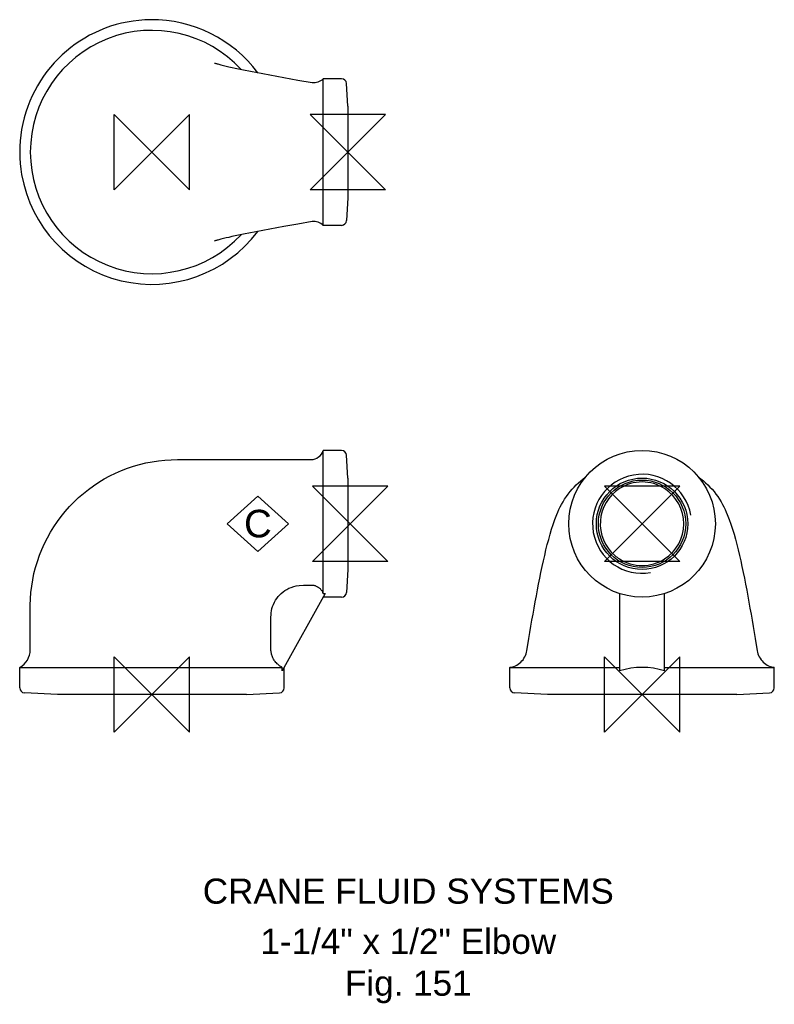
# Model space of a CAD drawing. Extents: x -26 to 124, y -62 to 134.
import ezdxf

# ---------------------------------------------------------------- set-up
doc = ezdxf.new("R2010")
doc.units = 0
doc.header["$MEASUREMENT"] = 0
doc.layers.get('0').update_dxf_attribs({"linetype": 'CONTINUOUS'})
for name, color, linetype in [('DETAIL', 2, 'CONTINUOUS'), ('ORIGIN', 6, 'CONTINUOUS'), ('SYMBOL', 3, 'CONTINUOUS')]:
    doc.layers.add(name, color=color, linetype=linetype)
doc.layers.add('TEXT', color=7, linetype='CONTINUOUS', lineweight=13)
doc.styles.add('fastrack', font='ARIAL.TTF')

# ---------------------------------------------------------------- blocks, each defined once
blk = doc.blocks.new('ZPO')
at = {"layer": 'ORIGIN'}
for p, q in [((-20, 20), (20, -20)), ((20, 20), (-20, -20)), ((-20, -20), (-20, 20)), ((20, -20), (20, 20))]:
    blk.add_line(p, q, dxfattribs=at)
blk = doc.blocks.new('C Symbol')
at = {"layer": 'SYMBOL'}
for p, q in [((-10, 0), (0, 9)), ((0, 9), (10, 0)), ((0, -9), (-10, 0)), ((10, 0), (0, -9))]:
    blk.add_line(p, q, dxfattribs=at)
at = {"layer": 'SYMBOL', "insert": (0, 0), "char_height": 9, "attachment_point": 5, "style": 'fastrack'}
blk.add_mtext('C', dxfattribs=at)

msp = doc.modelspace()

# ---------------------------------------------------------------- linework, layer by layer
at = {"layer": 'DETAIL'}
for p, q in [((34.1, 112.53), (34.1, 122.63)), ((37.76, 122.63), (34.1, 122.63)), ((39, 117.13), (38.76, 121.68)), ((39, 117.13), (39, 98.93)), ((34.1, 103.53), (34.1, 112.53)), ((34.1, 93.43), (34.1, 103.53)), ((39, 98.93), (38.76, 94.38)), ((37.76, 93.43), (34.1, 93.43)), ((34.1, 47.89), (34.1, 48.6)), ((37.76, 48.6), (34.1, 48.6)), ((34.1, 23.71), (34.1, 47.89)), ((39, 43.1), (38.76, 47.65)), ((39, 43.1), (39, 24.9)), ((34.1, 20.11), (34.1, 23.71)), ((39, 24.9), (38.76, 20.35)), ((34.49, 20.11), (25.96, 4.7)), ((34.1, 20.11), (34.49, 20.11)), ((93.13, 20.11), (93.13, 4.7)), ((102.13, 4.7), (102.13, 20.11)), ((37.76, 19.4), (34.1, 19.4)), ((-26.35, 5.4), (-25.96, 5.4)), ((-26.35, 1.34), (-26.35, 5.4)), ((-25.96, 5.4), (25.96, 5.4)), ((25.96, 4.7), (25.96, 5.4)), ((26.35, 1.34), (26.35, 5.4)), ((71.28, 5.4), (93.13, 5.4)), ((71.28, 1.34), (71.28, 5.4)), ((102.13, 5.4), (105.24, 5.4)), ((105.24, 5.4), (123.98, 5.4)), ((123.98, 1.34), (123.98, 5.4)), ((-18.85, 0), (-25.4, 0.34)), ((18.85, 0), (-18.85, 0)), ((18.85, 0), (25.4, 0.34)), ((78.78, 0), (72.22, 0.34)), ((116.48, 0), (78.78, 0)), ((116.48, 0), (123.03, 0.34))]:
    msp.add_line(p, q, dxfattribs=at)
at = {"layer": 'DETAIL', "flags": 128}
for points in [[(12.49, 125.75), (12.51, 125.75), (12.55, 125.73), (12.62, 125.71), (12.71, 125.68), (12.83, 125.65), (12.97, 125.61), (13.14, 125.56), (13.32, 125.51), (13.53, 125.46), (13.74, 125.4), (14.23, 125.28), (14.76, 125.15), (15.34, 125.02), (15.95, 124.89), (16.58, 124.75), (17.24, 124.61), (17.91, 124.47), (18.59, 124.33), (19.28, 124.19), (19.97, 124.05), (20.67, 123.91), (22.06, 123.65), (23.47, 123.38), (26.28, 122.86), (29.09, 122.37), (31.91, 121.9)], [(31.91, 121.9), (32.21, 121.87), (32.51, 121.87), (32.81, 121.92), (33.11, 122), (33.38, 122.11), (33.65, 122.26), (33.89, 122.43), (34.1, 122.63)], [(31.91, 94.17), (29.09, 93.69), (26.27, 93.2), (24.86, 92.94), (23.46, 92.68), (22.07, 92.42), (20.67, 92.15), (19.29, 91.88), (18.59, 91.74), (17.91, 91.6), (17.23, 91.45), (16.57, 91.31), (15.94, 91.18), (15.33, 91.04), (14.76, 90.91), (14.22, 90.78), (13.74, 90.66), (13.52, 90.6), (13.32, 90.55), (13.14, 90.5), (12.97, 90.46), (12.83, 90.41), (12.71, 90.38), (12.62, 90.35), (12.55, 90.33), (12.51, 90.32), (12.49, 90.31)], [(34.1, 93.43), (33.89, 93.63), (33.65, 93.8), (33.38, 93.95), (33.11, 94.07), (32.81, 94.15), (32.51, 94.19), (32.21, 94.2), (31.91, 94.17)], [(-24.25, 8.92), (-24.29, 13.99), (-24.29, 16.52), (-24.26, 17.79), (-24.21, 19.05), (-24.11, 20.32), (-23.96, 21.58), (-23.76, 22.83), (-23.5, 24.08), (-23.19, 25.31), (-22.83, 26.52), (-22.41, 27.72), (-21.94, 28.91), (-21.41, 30.07), (-20.84, 31.21), (-20.22, 32.32), (-19.56, 33.4), (-18.85, 34.45), (-18.09, 35.47), (-17.29, 36.46), (-16.44, 37.41), (-15.55, 38.33), (-14.63, 39.21), (-13.67, 40.04), (-12.67, 40.83), (-11.65, 41.58), (-10.59, 42.28), (-9.5, 42.93), (-8.38, 43.54), (-7.23, 44.1), (-6.06, 44.61), (-4.88, 45.07), (-3.67, 45.47), (-2.45, 45.82), (-1.22, 46.11), (0.03, 46.35), (1.29, 46.54), (2.56, 46.68), (3.83, 46.76), (5.1, 46.8), (6.37, 46.8), (11.43, 46.8), (31.7, 46.8)], [(74.69, 8.73), (75.08, 11.15), (75.28, 12.37), (75.49, 13.58), (75.7, 14.8), (75.91, 16.02), (76.13, 17.23), (76.34, 18.43), (76.57, 19.63), (76.79, 20.82), (77.02, 22), (77.25, 23.17), (77.49, 24.33), (77.73, 25.48), (77.98, 26.6), (78.23, 27.71), (78.49, 28.8), (78.75, 29.86), (79.03, 30.9), (79.31, 31.92), (79.6, 32.92), (79.91, 33.89), (80.25, 34.87), (80.64, 35.84), (80.85, 36.34), (81.08, 36.84), (81.33, 37.35), (81.6, 37.87), (81.89, 38.39), (82.21, 38.91), (82.55, 39.42), (82.91, 39.92), (83.29, 40.4), (83.68, 40.87), (84.1, 41.32), (84.52, 41.75), (84.96, 42.16), (85.42, 42.55), (85.88, 42.93), (86.36, 43.29)], [(108.89, 43.29), (109.37, 42.93), (109.84, 42.55), (110.29, 42.16), (110.73, 41.75), (111.16, 41.32), (111.57, 40.87), (111.97, 40.4), (112.35, 39.92), (112.71, 39.42), (113.04, 38.91), (113.36, 38.39), (113.65, 37.87), (113.93, 37.36), (114.18, 36.85), (114.4, 36.34), (114.61, 35.85), (114.99, 34.87), (115.34, 33.9), (115.65, 32.92), (115.95, 31.93), (116.23, 30.91), (116.5, 29.87), (116.76, 28.8), (117.02, 27.71), (117.28, 26.6), (117.53, 25.47), (117.77, 24.32), (118.01, 23.16), (118.24, 21.98), (118.47, 20.8), (118.69, 19.61), (118.91, 18.41), (119.13, 17.21), (119.35, 16), (119.56, 14.78), (119.77, 13.56), (119.97, 12.35), (120.17, 11.14), (120.57, 8.73)], [(23.7, 8.95), (23.7, 9.38), (23.69, 9.81), (23.69, 10.25), (23.69, 10.68), (23.69, 11.12), (23.68, 11.56), (23.68, 12.01), (23.68, 12.47), (23.68, 12.93), (23.69, 13.41), (23.69, 13.9), (23.69, 14.4), (23.7, 14.92), (23.7, 15.41), (23.72, 15.85), (23.76, 16.27), (23.82, 16.68), (23.91, 17.1), (24.04, 17.53), (24.2, 17.95), (24.39, 18.36), (24.61, 18.76), (24.86, 19.13), (25.14, 19.49), (25.44, 19.83), (25.77, 20.15), (26.11, 20.44), (26.48, 20.7), (26.87, 20.93), (27.28, 21.15), (27.74, 21.34), (28.23, 21.5), (28.75, 21.63), (29.31, 21.71), (30.18, 21.76), (31.71, 21.79)], [(31.71, 21.79), (31.84, 21.79), (31.97, 21.78), (32.1, 21.77), (32.23, 21.75), (32.36, 21.72), (32.48, 21.68), (32.6, 21.64), (32.72, 21.59), (32.84, 21.54), (32.96, 21.48), (33.07, 21.41), (33.18, 21.34), (33.28, 21.26), (33.38, 21.18), (33.48, 21.09), (33.57, 21), (33.65, 20.9), (33.73, 20.8), (33.81, 20.69), (33.88, 20.58), (33.94, 20.47), (34, 20.35), (34.05, 20.23), (34.1, 20.11)], [(25.96, 5.4), (25.8, 5.49), (25.64, 5.58), (25.48, 5.68), (25.33, 5.78), (25.19, 5.9), (25.05, 6.02), (24.91, 6.14), (24.78, 6.28), (24.66, 6.41), (24.54, 6.56), (24.43, 6.7), (24.33, 6.86), (24.24, 7.01), (24.15, 7.18), (24.07, 7.34), (23.99, 7.51), (23.93, 7.68), (23.87, 7.86), (23.82, 8.04), (23.78, 8.21), (23.75, 8.4), (23.72, 8.58), (23.71, 8.76), (23.7, 8.95)], [(71.28, 5.4), (71.39, 5.42), (71.52, 5.44), (71.81, 5.51), (72.11, 5.61), (72.41, 5.73), (72.7, 5.88), (72.97, 6.05), (73.24, 6.24), (73.48, 6.45), (73.71, 6.69), (73.92, 6.94), (74.11, 7.21), (74.27, 7.49), (74.41, 7.79), (74.53, 8.09), (74.62, 8.41), (74.69, 8.73)], [(120.57, 8.73), (120.63, 8.41), (120.72, 8.09), (120.84, 7.79), (120.98, 7.49), (121.15, 7.21), (121.33, 6.94), (121.54, 6.69), (121.77, 6.45), (122.02, 6.24), (122.28, 6.05), (122.56, 5.87), (122.85, 5.73), (123.14, 5.61), (123.45, 5.51), (123.73, 5.44), (123.86, 5.42), (123.98, 5.4)]]:
    msp.add_lwpolyline(points, dxfattribs=at)
at = {"layer": 'DETAIL'}
for radius in [14.6, 9.1, 8.7]:
    msp.add_circle((97.63, 34), radius, dxfattribs=at)
for centre, radius, start, end in [((0, 108.03), 26.35, 90.5126, 170.1669), ((0, 108.03), 26.35, 36.8459, 90.5126), ((0, 108.03), 24.23, 42.7863, 317.2136), ((37.76, 121.63), 1, 3, 90), ((0, 108.03), 26.35, 170.1669, 189.8331), ((0, 108.03), 26.35, 189.8331, 323.1547), ((37.76, 94.43), 1, 270, 357), ((31.7, 49.3), 2.5, 270, 343.7357), ((37.76, 47.6), 1, 3, 90), ((97.63, 34), 9.86, 10, 280), ((97.63, 34), 8.33, 57.2842, 122.716), ((97.63, 34), 8.33, 122.716, 229.3424), ((97.63, 34), 8.33, 0, 57.2842), ((97.63, 34), 8.33, 302.7158, 0), ((97.63, 34), 8.33, 229.3424, 237.284), ((97.63, 34), 8.33, 237.284, 270), ((97.63, 34), 8.33, 270, 302.7158), ((37.76, 20.4), 1, 270, 357), ((-28.25, 8.92), 4, 298.3594, 0), ((-25.35, 1.34), 1, 180, 267), ((25.35, 1.34), 1, 273, 0), ((72.28, 1.34), 1, 180, 267), ((122.98, 1.34), 1, 273, 0)]:
    msp.add_arc(centre, radius, start, end, dxfattribs=at)
msp.add_ellipse((97.63, -42.2), major_axis=(0, -47.6), ratio=0.553578, start_param=2.969973, end_param=3.313212, dxfattribs=at)

# ---------------------------------------------------------------- block references
at = {"xscale": 0.6103515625, "yscale": 0.6103515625, "zscale": 0.6103515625}
msp.add_blockref('C Symbol', (21.11, 34), dxfattribs=at)
at = {"layer": 'ORIGIN', "xscale": 0.375, "yscale": 0.375, "zscale": 0.375}
for p in [(0, 108.03), (0, 0), (97.63, 0)]:
    msp.add_blockref('ZPO', p, dxfattribs=at)
at = {"layer": 'ORIGIN', "xscale": 0.375, "yscale": 0.375, "zscale": 0.375, "rotation": 90}
for p in [(39, 108.03), (39.49, 34), (97.63, 34)]:
    msp.add_blockref('ZPO', p, dxfattribs=at)

# ---------------------------------------------------------------- texts
at = {"layer": 'TEXT', "char_height": 5, "attachment_point": 2, "style": 'fastrack'}
for s, insert in [('CRANE FLUID SYSTEMS', (51.06, -36.65)), ('\\A1;1-1/4" x 1/2" Elbow\\PFig. 151', (51.06, -46.65))]:
    msp.add_mtext(s, dxfattribs=dict(at, insert=insert))

doc.saveas('drawing.dxf')
